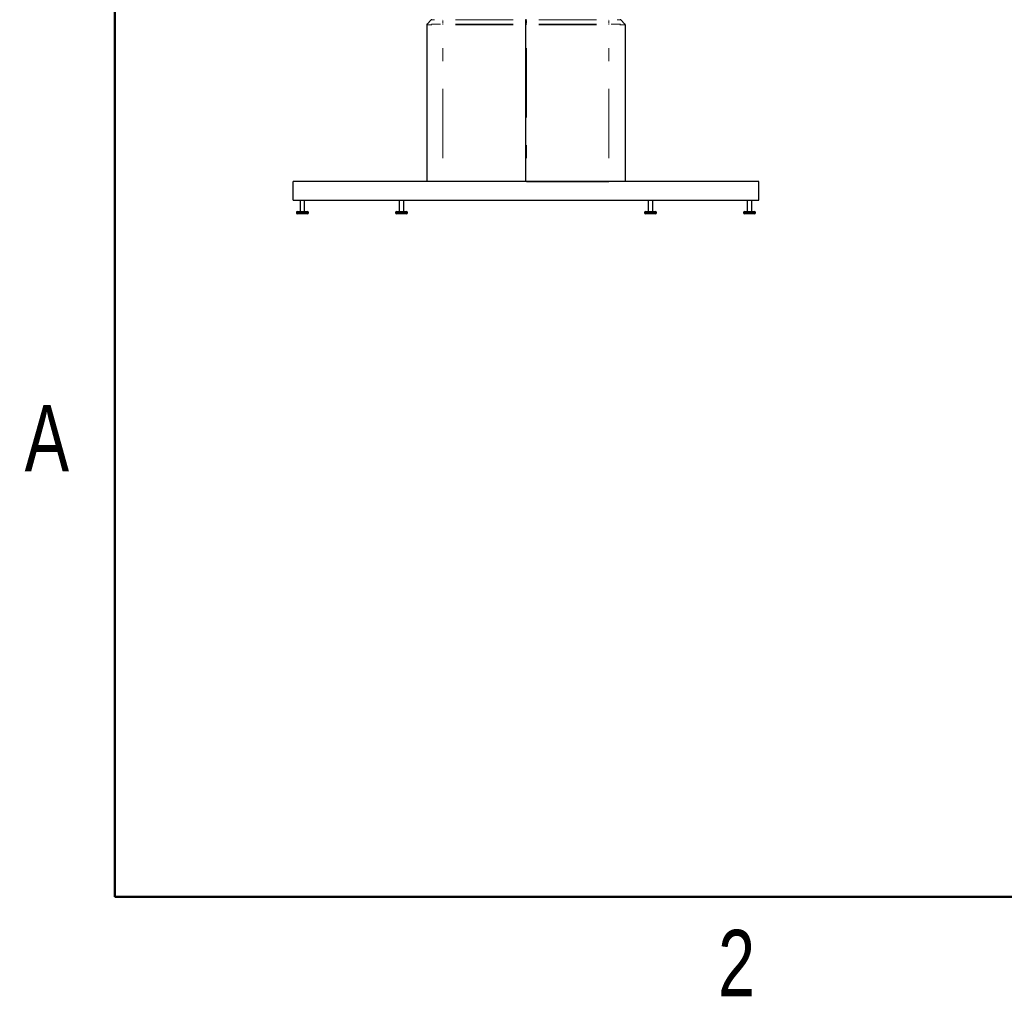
# Model space of a CAD drawing. Header units: inches. Extents: x 0.1 to 10.9, y 0.1 to 8.4.
# Tile 1 of 8: x 0.2 to 3.7, y 0.1 to 3.7. Entities that reach past the tile are written whole.
import ezdxf

# ---------------------------------------------------------------- set-up
doc = ezdxf.new("R2010")
doc.units = ezdxf.units.IN
doc.header["$MEASUREMENT"] = 0
doc.linetypes.add('PHANTOM', pattern=[0.5, 0.25, -0.05, 0.05, -0.05, 0.05, -0.05])
doc.styles.add('SLDTEXTSTYLE0', font='TXT', dxfattribs={"width": 0.75})

msp = doc.modelspace()

# ---------------------------------------------------------------- linework, layer by layer
at = {"color": 7, "linetype": 'Continuous', "lineweight": 50}
for p, q in [((0.5, 0.5), (0.5, 8)), ((10.5, 0.5), (0.5, 0.5))]:
    msp.add_line(p, q, dxfattribs=at)
at = {"color": 7, "linetype": 'Continuous', "lineweight": 25}
for p, q in [((1.64348147, 3.67010244), (1.62876742, 3.65538846)), ((1.98612444, 3.66892395), (1.98612444, 3.66941213)), ((1.98612444, 3.6542099), (1.98612444, 3.66892395)), ((2.32876741, 3.67010244), (2.34348147, 3.65538846)), ((1.6277911, 3.65303142), (1.6277911, 3.08566212)), ((1.98612444, 3.65303142), (1.98612444, 3.6542099)), ((1.98612444, 3.08566212), (1.98612444, 3.65303142)), ((2.34445779, 3.65303142), (2.34445779, 3.08566212)), ((1.14445781, 3.01899545), (1.14445781, 3.08566212)), ((2.82779107, 3.08566212), (1.14445781, 3.08566212)), ((1.98445778, 3.08566212), (1.68612445, 3.08566212)), ((1.98779111, 3.08566212), (2.28612444, 3.08566212)), ((2.82779107, 3.01899545), (2.82779107, 3.08566212)), ((1.14445781, 3.01899545), (2.82779107, 3.01899545)), ((1.16945774, 3.01899545), (1.16945774, 2.97732878)), ((1.18612443, 2.97732878), (1.18612443, 3.01899545)), ((1.52779112, 3.01899545), (1.52779112, 2.97732878)), ((1.54445778, 2.97732878), (1.54445778, 3.01899545)), ((2.42779111, 3.01899545), (2.42779111, 2.97732878)), ((2.44445776, 2.97732878), (2.44445776, 3.01899545)), ((2.78612445, 3.01899545), (2.78612445, 2.97732878)), ((2.80279115, 2.97732878), (2.80279115, 3.01899545)), ((1.15612445, 2.97399545), (1.15612445, 2.97232878)), ((1.15945777, 2.97732878), (1.19612448, 2.97732878)), ((1.19612448, 2.96899545), (1.15945777, 2.96899545)), ((1.1994578, 2.97232878), (1.1994578, 2.97399545)), ((1.51445779, 2.97399545), (1.51445779, 2.97232878)), ((1.51779112, 2.97732878), (1.55445779, 2.97732878)), ((1.53612443, 2.96899545), (1.51779112, 2.96899545)), ((1.55445779, 2.96899545), (1.53612443, 2.96899545)), ((1.55779111, 2.97232878), (1.55779111, 2.97399545)), ((2.41445777, 2.97399545), (2.41445777, 2.97232878)), ((2.4177911, 2.97732878), (2.45445777, 2.97732878)), ((2.45445777, 2.96899545), (2.4177911, 2.96899545)), ((2.45779109, 2.97232878), (2.45779109, 2.97399545)), ((2.77279108, 2.97399545), (2.77279108, 2.97232878)), ((2.7761244, 2.97732878), (2.81279112, 2.97732878)), ((2.79445776, 2.96899545), (2.7761244, 2.96899545)), ((2.81279112, 2.96899545), (2.79445776, 2.96899545)), ((2.81612444, 2.97232878), (2.81612444, 2.97399545))]:
    msp.add_line(p, q, dxfattribs=at)
at = {"color": 8, "linetype": 'PHANTOM', "lineweight": 18}
for p, q in [((1.64399306, 3.67010244), (1.6559713, 3.67010244)), ((1.68612445, 3.67020081), (1.68612445, 3.67051701)), ((1.68612445, 3.66854179), (1.68612445, 3.65694911)), ((1.73087445, 3.67010244), (1.93970778, 3.67010244)), ((1.98445778, 3.67107161), (1.98445778, 3.67101473)), ((1.98445778, 3.66854179), (1.98445778, 3.65694911)), ((1.98779111, 3.67107161), (1.98779111, 3.67101473)), ((1.98779111, 3.66854179), (1.98779111, 3.65694911)), ((2.24137444, 3.67010244), (2.03254111, 3.67010244)), ((2.28612444, 3.67020081), (2.28612444, 3.67051701)), ((2.28612444, 3.66854179), (2.28612444, 3.65694911)), ((2.32825583, 3.67010244), (2.31627758, 3.67010244)), ((1.62844736, 3.65303142), (1.6464477, 3.65303142)), ((1.6775513, 3.65538846), (1.64407877, 3.65538846)), ((1.68612445, 3.65512482), (1.68612445, 3.65368167)), ((1.93970778, 3.65538846), (1.73087445, 3.65538846)), ((1.73087445, 3.65303142), (1.93970778, 3.65303142)), ((1.98445778, 3.65512482), (1.98445778, 3.65368167)), ((1.98609995, 3.65303142), (1.98563629, 3.65303142)), ((1.98614894, 3.65303142), (1.9866126, 3.65303142)), ((1.98779111, 3.65512482), (1.98779111, 3.65368167)), ((2.03254111, 3.65538846), (2.24137444, 3.65538846)), ((2.24137444, 3.65303142), (2.03254111, 3.65303142)), ((2.28612444, 3.65512482), (2.28612444, 3.65368167)), ((2.29469758, 3.65538846), (2.32817012, 3.65538846)), ((2.34380153, 3.65303142), (2.32580118, 3.65303142)), ((1.68612445, 3.17076751), (1.68612445, 3.56792602)), ((1.98445778, 3.56792602), (1.98445778, 3.17076751)), ((1.98779111, 3.56792602), (1.98779111, 3.17076751)), ((2.28612444, 3.17076751), (2.28612444, 3.56792602)), ((1.1994578, 2.97399545), (1.15612445, 2.97399545)), ((1.15612445, 2.97232878), (1.1994578, 2.97232878)), ((1.55779111, 2.97399545), (1.51445779, 2.97399545)), ((1.51445779, 2.97232878), (1.53612443, 2.97232878)), ((1.53612443, 2.97232878), (1.55779111, 2.97232878)), ((2.45779109, 2.97399545), (2.41445777, 2.97399545)), ((2.41445777, 2.97232878), (2.45779109, 2.97232878)), ((2.81612444, 2.97399545), (2.77279108, 2.97399545)), ((2.77279108, 2.97232878), (2.79445776, 2.97232878)), ((2.79445776, 2.97232878), (2.81612444, 2.97232878))]:
    msp.add_line(p, q, dxfattribs=at)
at = {"color": 7, "linetype": 'Continuous', "lineweight": 25}
for centre, radius, start, end in [((1.64583849, 3.66774545), 0.00333333, 90, 135), ((1.98445778, 3.66941212), 0.00166667, 0, 90), ((1.98779111, 3.66941212), 0.00166667, 90, 180), ((2.3264104, 3.66774545), 0.00333333, 45, 90), ((1.63112444, 3.6530314), 0.00333333, 135, 180), ((2.34112444, 3.6530314), 0.00333333, 0, 45), ((1.15945778, 2.97399545), 0.00333333, 90, 180), ((1.15945778, 2.97232878), 0.00333333, 180, 270), ((1.19612444, 2.97399545), 0.00333333, 0, 90), ((1.19612444, 2.97232878), 0.00333333, 270, 0), ((1.51779111, 2.97399545), 0.00333333, 90, 180), ((1.51779111, 2.97232878), 0.00333333, 180, 270), ((1.55445778, 2.97399545), 0.00333333, 0, 90), ((1.55445778, 2.97232878), 0.00333333, 270, 0), ((2.41779111, 2.97399545), 0.00333333, 90, 180), ((2.41779111, 2.97232878), 0.00333333, 180, 270), ((2.45445778, 2.97399545), 0.00333333, 0, 90), ((2.45445778, 2.97232878), 0.00333333, 270, 0), ((2.77612444, 2.97399545), 0.00333333, 90, 180), ((2.77612444, 2.97232878), 0.00333333, 180, 270), ((2.81279111, 2.97399545), 0.00333333, 0, 90), ((2.81279111, 2.97232878), 0.00333333, 270, 0)]:
    msp.add_arc(centre, radius, start, end, dxfattribs=at)
at = {"color": 8, "linetype": 'PHANTOM', "lineweight": 18}
for centre, radius, start, end in [((1.9849119, 3.66874906), 0.00124744, 19.27596885, 67.77542184), ((1.98733699, 3.66874906), 0.00124744, 112.22457816, 160.72403115), ((1.98491178, 3.65403485), 0.00124764, 19.28267199, 67.77307439), ((1.98733711, 3.65403485), 0.00124764, 112.22692561, 160.71732801)]:
    msp.add_arc(centre, radius, start, end, dxfattribs=at)

# ---------------------------------------------------------------- texts
at = {"color": 7, "linetype": 'Continuous', "lineweight": 0, "char_height": 0.24, "attachment_point": 2, "style": 'SLDTEXTSTYLE0'}
for s, insert in [('A', (0.25419619, 2.27834371)), ('2', (2.74758333, 0.38009105))]:
    msp.add_mtext(s, dxfattribs=dict(at, insert=insert))

doc.saveas('drawing.dxf')
